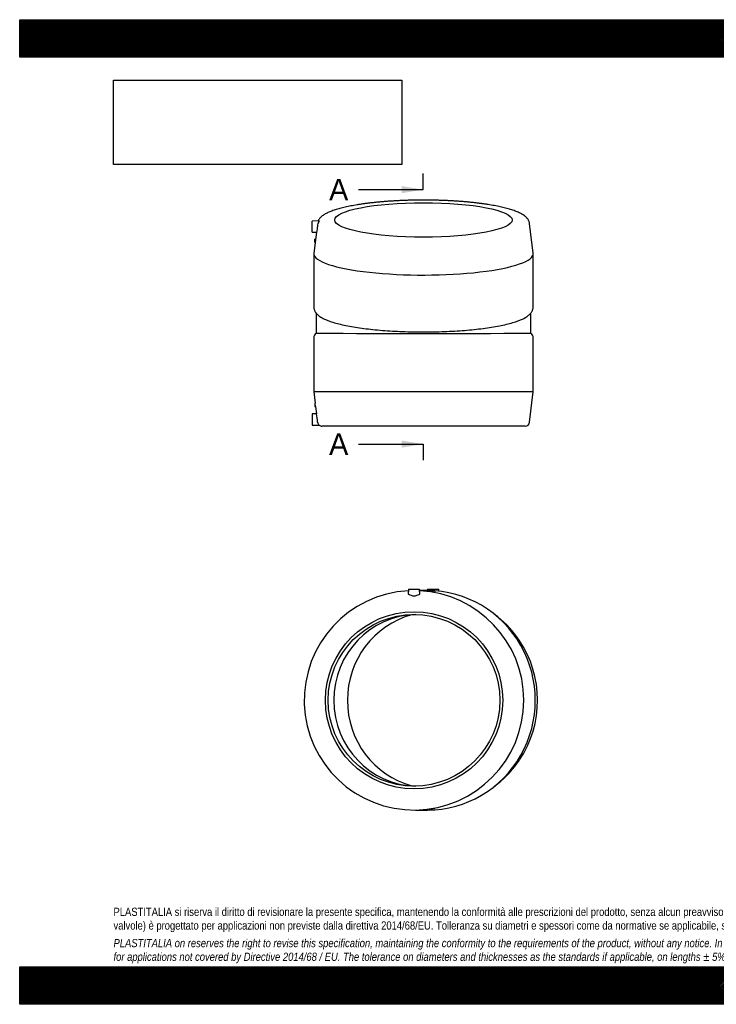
# Model space of a CAD drawing. Header units: millimetres. Extents: x 0 to 2475, y 0 to 1750.
# Tile 1 of 2: x 0 to 1237, y 0 to 1750. Entities that reach past the tile are written whole.
import ezdxf
from ezdxf.enums import TextEntityAlignment as Align
from ezdxf.lldxf.tags import DXFTag

# ---------------------------------------------------------------- set-up
doc = ezdxf.new("R2010")
doc.units = ezdxf.units.MM
doc.header["$LTSCALE"] = 8.333333
doc.layers.add('Default', color=7, linetype='Continuous')
doc.layers.add('GE1125P315C', color=7, linetype='Continuous')
doc.styles.add('SEACAD_Solid_Edge_ANSI', font='seans.ttf')
tags = doc.linetypes.add('CENTER2', pattern=[28.575, 19.05, -3.175, 3.175, -3.175]).pattern_tags.tags
tags[10:11] = [DXFTag(74, 4), DXFTag(75, 0), DXFTag(340, '0'), DXFTag(46, 0.0), DXFTag(50, 0.0), DXFTag(44, 0.0), DXFTag(45, 0.0)]
tags[8:9] = [DXFTag(74, 4), DXFTag(75, 0), DXFTag(340, '0'), DXFTag(46, 0.0), DXFTag(50, 0.0), DXFTag(44, 0.0), DXFTag(45, 0.0)]
tags[6:7] = [DXFTag(74, 4), DXFTag(75, 0), DXFTag(340, '0'), DXFTag(46, 0.0), DXFTag(50, 0.0), DXFTag(44, 0.0), DXFTag(45, 0.0)]
tags[4:5] = [DXFTag(74, 4), DXFTag(75, 0), DXFTag(340, '0'), DXFTag(46, 0.0), DXFTag(50, 0.0), DXFTag(44, 0.0), DXFTag(45, 0.0)]
picture_1 = doc.add_image_def('image1.jpg', size_in_pixel=(4302, 1260))

# ---------------------------------------------------------------- blocks, each defined once
blk = doc.blocks.new('SE1')
at = {"layer": 'GE1125P315C', "color": 7, "linetype": 'Continuous'}
for p, q in [((690.5, 737.8), (690.4, 729.1)), ((690.5, 737.8), (710.5, 737.8)), ((710.7, 729.1), (710.5, 737.8)), ((724.7, 735.3), (710.6, 735.3)), ((724.3, 737.8), (724.2, 735.3)), ((724.3, 737.8), (744.3, 737.8)), ((744.3, 734.3), (744.3, 737.8)), ((849.5, 688.4), (842.9, 693.6)), ((842.9, 387.1), (849.5, 392.3)), ((706, 345.3), (724.7, 345.3))]:
    blk.add_line(p, q, dxfattribs=at)
for radius in [157.5, 152.5]:
    blk.add_circle((700.5, 540.3), radius, dxfattribs=at)
for centre, radius, start, end in [((700.5, 540.3), 195, 92.9537, 0), ((700.5, 540.3), 195, 0, 87.0463), ((728.7, 540.3), 191.3, 326.3453, 33.9955)]:
    blk.add_arc(centre, radius, start, end, dxfattribs=at)
for centre, major_axis, start_param, end_param in [((706, 540.3), (0, 195), 6.112245, 6.259225), ((724.7, 540.3), (0, -195), 0, 3.141593), ((707.4, 540.3), (0, -152.5), 3.164199, 6.260579), ((736.6, 540.3), (0, 157.5), 0.262648, 2.878945), ((735.3, 540.3), (0, 188.4), 5.316578, 5.616842), ((735.3, 540.3), (0, 188.4), 3.807936, 4.114277), ((706, 540.3), (0, 195), 3.12745, 3.305778)]:
    blk.add_ellipse(centre, major_axis=major_axis, ratio=0.980785, start_param=start_param, end_param=end_param, dxfattribs=at)
for points in [[(690.4, 729.1), (690.4, 728.8), (690.8, 728.6), (691.7, 728.5)], [(709.4, 728.5), (710.2, 728.6), (710.7, 728.8), (710.7, 729)]]:
    blk.add_open_spline(points, degree=3, dxfattribs=at)
blk.add_open_spline([(691.7, 728.5), (692.6, 728.3), (693.9, 727.7), (696.1, 726.8), (696.9, 726.5), (698.7, 726), (699.6, 725.8), (701.5, 725.8), (702.4, 726), (704.1, 726.5), (704.9, 726.8), (707.2, 727.7), (708.5, 728.3), (709.4, 728.5)], degree=3, knots=[0, 0, 0, 0, 0.25, 0.25, 0.375, 0.375, 0.5, 0.5, 0.625, 0.625, 0.75, 0.75, 1, 1, 1, 1], dxfattribs=at)
blk = doc.blocks.new('SE2')
at = {"layer": 'GE1125P315C', "color": 7, "linetype": 'Continuous'}
for p, q in [((531.6, 1392.4), (519.8, 1392.2)), ((519.8, 1372.2), (519.8, 1392.2)), ((912.3, 1335.1), (905.7, 1388)), ((519.8, 1372.2), (527.2, 1372.1)), ((527, 1372.1), (522.4, 1335.1)), ((524.3, 1353.7), (524.3, 1359.7)), ((525.5, 1359.7), (524.3, 1359.7)), ((524.3, 1353.7), (524.8, 1353.7)), ((522.3, 1334.2), (522.3, 1240)), ((912.3, 1240), (912.3, 1334.2)), ((526.8, 1228.4), (526.8, 1192.5)), ((907.8, 1192.9), (907.8, 1228.3)), ((522.3, 1184.5), (522.3, 1088.5)), ((912.3, 1088.5), (912.3, 1184.5)), ((912.3, 1088.5), (522.3, 1088.5)), ((522.3, 1088.5), (524.8, 1068.5)), ((905.7, 1034.6), (912.3, 1088.5)), ((524.3, 1068.5), (524.3, 1062.5)), ((524.8, 1068.5), (524.3, 1068.5)), ((524.3, 1062.5), (525.5, 1062.5)), ((525.5, 1062.6), (527.1, 1049.6)), ((527.1, 1049.7), (519.8, 1049.5)), ((519.8, 1049.5), (519.8, 1029.5)), ((519.8, 1029.5), (531.8, 1029.3)), ((897.8, 1027.5), (536.9, 1027.5))]:
    blk.add_line(p, q, dxfattribs=at)
for centre, radius, start, end in [((531.7, 1184.5), 9.36, 121.2845, 180), ((717.3, 182612.9), 181420.4, 269.939837, 270.060163), ((903, 1184.5), 9.36, 0, 58.7155), ((330.1, 1041.6), 196.5, 6.1282, 7.8905), ((335.2, 1015.7), 194.9, 5.5458, 10.029), ((536.9, 1035.2), 7.78, 184.9762, 229.3978), ((897.8, 1035.5), 8, 270, 352.9906), ((536.9, 1035.5), 8, 230.4627, 270)]:
    blk.add_arc(centre, radius, start, end, dxfattribs=at)
blk.add_ellipse((717.3, 1394), major_axis=(-157.5, 0), ratio=0.19509, dxfattribs=at)
for start_param, end_param in [(6.258726, 6.283185), (0, 3.166052)]:
    blk.add_ellipse((717.3, 1334.2), major_axis=(-195, 0), ratio=0.19509, start_param=start_param, end_param=end_param, dxfattribs=at)
for points, knots in [([(717.3, 1429.3), (715.9, 1429.3), (712.5, 1429.3), (706.2, 1429.3), (699, 1429.2), (691.7, 1429), (684.5, 1428.8), (677.3, 1428.5), (670.2, 1428.1), (663.2, 1427.7), (656.3, 1427.3), (649.4, 1426.8), (642.7, 1426.2), (636.1, 1425.6), (629.6, 1425), (623.2, 1424.2), (617, 1423.5), (610.9, 1422.7), (605, 1421.8), (599.3, 1420.9), (593.7, 1419.9), (588.3, 1418.9), (583.2, 1417.9), (578.2, 1416.8), (573.4, 1415.6), (568.8, 1414.4), (564.5, 1413.2), (560.3, 1411.9), (556.4, 1410.6), (552.7, 1409.2), (549.2, 1407.8), (545.9, 1406.3), (542.9, 1404.7), (540.1, 1403), (537.5, 1401.1), (535.3, 1399.3), (533.5, 1397.4), (532, 1395.6), (531, 1393.9), (530.5, 1392.8), (530.3, 1392.4)], [0, 0, 0, 0, 0.0136984, 0.0397263, 0.0657562, 0.0917878, 0.117822, 0.1438601, 0.169903, 0.195952, 0.2220084, 0.2480736, 0.2741492, 0.300237, 0.326339, 0.3524575, 0.3785952, 0.4047552, 0.4309412, 0.4571575, 0.4834094, 0.5097029, 0.5360458, 0.5624472, 0.5889185, 0.6154739, 0.6421309, 0.6689118, 0.6958442, 0.7229629, 0.7503102, 0.7779354, 0.8058873, 0.8341908, 0.862783, 0.8912326, 0.915297, 0.937534, 0.9581623, 0.9712414, 0.9712414, 0.9712414, 0.9712414]), ([(905.6, 1388), (905.6, 1388.4), (905.5, 1389.4), (904.9, 1391.2), (904.2, 1393.1), (903.1, 1394.9), (901.8, 1396.8), (900.1, 1398.5), (898.2, 1400.3), (895.9, 1402.1), (893.3, 1403.8), (890.4, 1405.4), (887.2, 1407), (883.8, 1408.5), (880.1, 1409.9), (876.2, 1411.3), (872.1, 1412.6), (867.8, 1413.9), (863.3, 1415.1), (858.6, 1416.3), (853.7, 1417.4), (848.6, 1418.5), (843.2, 1419.5), (837.7, 1420.5), (832.1, 1421.4), (826.2, 1422.3), (820.2, 1423.1), (814, 1423.9), (807.7, 1424.7), (801.3, 1425.4), (794.7, 1426), (788, 1426.6), (781.2, 1427.1), (774.3, 1427.6), (767.3, 1428), (760.2, 1428.4), (753.1, 1428.7), (745.9, 1428.9), (738.7, 1429.1), (731.4, 1429.2), (724.2, 1429.3), (719.8, 1429.3), (717.3, 1429.3)], [0, 0, 0, 0, 0.010158, 0.028722, 0.047726, 0.067552, 0.088595, 0.111227, 0.135693, 0.161928, 0.189434, 0.217485, 0.245442, 0.273093, 0.300421, 0.327462, 0.354265, 0.380873, 0.407323, 0.433645, 0.459863, 0.485994, 0.512054, 0.538054, 0.564005, 0.589914, 0.615787, 0.641631, 0.667448, 0.693244, 0.71902, 0.744781, 0.770528, 0.796262, 0.821987, 0.847704, 0.873413, 0.899117, 0.924816, 0.950512, 0.976205, 1, 1, 1, 1]), ([(529.2, 1385.4), (529, 1383.7), (528.9, 1381.9), (528.4, 1378.4), (528.2, 1376.8), (527.7, 1374.2), (527.5, 1373.2), (527.3, 1372.3), (527.2, 1372.1), (527.2, 1372.1)], [0, 0, 0, 0, 0.125, 0.125, 0.25, 0.25, 0.375, 0.375, 0.4529227, 0.4529227, 0.4529227, 0.4529227]), ([(531.7, 1392.4), (531.8, 1392.4), (531.9, 1392.4), (531.9, 1392.1), (531.7, 1391.7), (531.2, 1390.9), (530.9, 1390.4), (530, 1388.7), (529.4, 1387.2), (529.2, 1385.4)], [0.4098774, 0.4098774, 0.4098774, 0.4098774, 0.5, 0.5, 0.625, 0.625, 0.75, 0.75, 1, 1, 1, 1]), ([(525.5, 1359.7), (525.5, 1359.7), (525.5, 1359.7), (525.5, 1359.5), (525.5, 1359), (525.4, 1357.7), (525.3, 1356.9), (525.1, 1355.4), (525, 1354.7), (524.9, 1353.9), (524.8, 1353.7), (524.8, 1353.7)], [0.0939474, 0.0939474, 0.0939474, 0.0939474, 0.125, 0.125, 0.25, 0.25, 0.375, 0.375, 0.5, 0.5, 0.5939389, 0.5939389, 0.5939389, 0.5939389]), ([(522.4, 1240), (522.4, 1239.6), (522.4, 1238.6), (522.6, 1236.7), (523.2, 1234.6), (524, 1232.6), (525.1, 1230.6), (526.4, 1228.8), (528, 1226.9), (529.9, 1225.1), (532.2, 1223.3), (534.7, 1221.5), (536.5, 1220.5), (537.5, 1219.9)], [0, 0, 0, 0, 0.041685, 0.12112, 0.200853, 0.282319, 0.367019, 0.456565, 0.552613, 0.656581, 0.768993, 0.888618, 1, 1, 1, 1]), ([(897.3, 1220), (897.8, 1220.3), (899.2, 1221), (901.6, 1222.6), (904.1, 1224.5), (906.2, 1226.4), (907.9, 1228.3), (909.3, 1230.2), (910.4, 1232.1), (911.3, 1234.1), (911.9, 1236.2), (912.3, 1238.2), (912.3, 1239.4), (912.3, 1240)], [0, 0, 0, 0, 0.057155, 0.182581, 0.308501, 0.417308, 0.517876, 0.610629, 0.696997, 0.778588, 0.856891, 0.940109, 1, 1, 1, 1]), ([(537.4, 1219.9), (538.6, 1219.3), (539.9, 1218.6), (543.7, 1216.8), (546.4, 1215.7), (552.3, 1213.6), (555.5, 1212.5), (565.9, 1209.5), (573.8, 1207.6), (587.1, 1205), (591.7, 1204.2), (601.4, 1202.7), (606.3, 1202), (616.7, 1200.6), (622, 1200), (633, 1198.9), (638.7, 1198.3), (656.1, 1196.9), (667.9, 1196.2), (686.2, 1195.5), (692.4, 1195.4), (704.9, 1195.1), (711.2, 1195.1), (729.9, 1195.1), (742.2, 1195.3), (760.6, 1196), (766.8, 1196.3), (778.7, 1197), (784.6, 1197.4), (796, 1198.3), (801.6, 1198.9), (812.6, 1200), (818, 1200.6), (833.7, 1202.7), (843.3, 1204.2), (856.5, 1206.8), (860.6, 1207.7), (868.6, 1209.5), (872.3, 1210.5), (882.7, 1213.6), (888.6, 1215.7), (894.8, 1218.6), (896.1, 1219.3), (897.3, 1220)], [0.1066534, 0.1066534, 0.1066534, 0.1066534, 0.125, 0.125, 0.15625, 0.15625, 0.1875, 0.1875, 0.25, 0.25, 0.28125, 0.28125, 0.3125, 0.3125, 0.34375, 0.34375, 0.375, 0.375, 0.4375, 0.4375, 0.46875, 0.46875, 0.5, 0.5, 0.5625, 0.5625, 0.59375, 0.59375, 0.625, 0.625, 0.65625, 0.65625, 0.6875, 0.6875, 0.75, 0.75, 0.78125, 0.78125, 0.8125, 0.8125, 0.875, 0.875, 0.8936323, 0.8936323, 0.8936323, 0.8936323])]:
    blk.add_open_spline(points, degree=3, knots=knots, dxfattribs=at)
blk = doc.blocks.new('SE4')
at = {"color": 7, "linetype": 'Continuous', "style": 'SEACAD_Solid_Edge_ANSI'}
blk.add_text('A', height=38.3, dxfattribs=at).set_placement((549.6, 1467.1), align=Align.TOP_LEFT)
blk = doc.blocks.new('SE5')
at = {"color": 7, "linetype": 'Continuous', "style": 'SEACAD_Solid_Edge_ANSI'}
blk.add_text('A', height=38.3, dxfattribs=at).set_placement((549.6, 1014.8), align=Align.TOP_LEFT)
blk = doc.blocks.new('SEANNOT_GROUP')
at = {"linetype": 'Continuous'}
blk.add_hatch(color=7, dxfattribs=at).paths.add_polyline_path([(678.4, 1441.6), (716.8, 1447.9), (678.4, 1454.3)])
at = {"color": 7, "linetype": 'Continuous'}
blk.add_lwpolyline([(601.8, 1447.9), (716.8, 1447.9)], dxfattribs=at)
blk = doc.blocks.new('SEANNOT_GROUP1')
at = {"linetype": 'Continuous'}
blk.add_hatch(color=7, dxfattribs=at).paths.add_polyline_path([(678.4, 989.3), (716.8, 995.6), (678.4, 1002)])
at = {"color": 7, "linetype": 'Continuous'}
blk.add_lwpolyline([(601.8, 995.6), (716.8, 995.6)], dxfattribs=at)
blk = doc.blocks.new('SE3')
at = {"layer": 'Default', "color": 7, "linetype": 'CENTER2'}
for p, q in [((716.8, 1447.9), (716.8, 1476.7)), ((716.8, 995.6), (716.8, 966.9))]:
    blk.add_line(p, q, dxfattribs=at)
at = {"layer": 'Default', "color": 7, "linetype": 'CENTER2', "const_width": 0.0001}
blk.add_lwpolyline([(716.8, 1447.9), (716.8, 995.6)], dxfattribs=at)
at = {"layer": 'Default'}
for name in ['SE4', 'SEANNOT_GROUP', 'SE5', 'SEANNOT_GROUP1']:
    blk.add_blockref(name, (0, 0), dxfattribs=at)

msp = doc.modelspace()

# ---------------------------------------------------------------- hatches: boundary and pattern name
at = {"layer": 'Default', "linetype": 'Continuous'}
h = msp.add_hatch(dxfattribs=at)
h.set_pattern_fill('LINE', scale=0.629921, angle=45, style=0)
h.paths.add_polyline_path([(2475, 1683.333), (2475, 1750), (0, 1750), (0, 1683.333)])
for points in [[(2475, 1683.333), (2475, 1750), (0, 1750), (0, 1683.333)], [(2475, 0), (2475, 66.667), (0, 66.667), (0, 0)]]:
    msp.add_hatch(color=7, dxfattribs=at).paths.add_polyline_path(points)
h = msp.add_hatch(dxfattribs=at)
h.set_pattern_fill('LINE', scale=0.629921, angle=45, style=0)
h.paths.add_polyline_path([(2475, 0), (2475, 66.667), (0, 66.667), (0, 0)])

# ---------------------------------------------------------------- linework, layer by layer
at = {"layer": 'Default', "color": 7, "linetype": 'Continuous'}
for p, q in [((0, 1750), (2475, 1750)), ((0, 1683.333), (0, 1750)), ((2475, 1683.333), (0, 1683.333)), ((0, 66.667), (2475, 66.667)), ((0, 0), (0, 66.667)), ((2475, 0), (0, 0))]:
    msp.add_line(p, q, dxfattribs=at)

# ---------------------------------------------------------------- block references
at = {"layer": 'Default'}
for name in ['SE3', 'SE2', 'SE1']:
    msp.add_blockref(name, (0, 0), dxfattribs=at)

# ---------------------------------------------------------------- texts
at = {"layer": 'Default', "insert": (166.667, 171.686), "char_height": 14.583333, "width": 2141.66667, "attachment_point": 1}
msp.add_mtext("{\\fArial Narrow|b0||i0||c0|p34;\\C7;\\H14.58333333;\\W1.;PLASTITALIA si riserva il diritto di revisionare la presente specifica, mantenendo la conformità alle prescrizioni del prodotto, senza alcun preavviso. In caso di assegnazione d'ordine si riserva di compiere una più dettagliata analisi tecnico/qualitativa. Il presente prodotto (ad esclusione delle \\P}{\\fArial Narrow|b0||i0||c0|p34;\\C7;\\H14.58333333;\\W1.;valvole) è progettato per applicazioni non previste dalla direttiva 2014/68/EU. Tolleranza su diametri e spessori come da normative se applicabile, su lunghezze ±5%, su angoli ±2°, se non diversamente specificato.\\P}{\\fArial Narrow|b0||i0||c0|p34;\\C7;\\H4.166666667;\\W1.;   \\P}{\\fArial Narrow|b0||i1||c0|p34;\\C7;\\H14.58333333;\\W1.;PLASTITALIA on reserves the right to revise this specification, maintaining the conformity to the requirements of the product, without any notice. In case of assignation of order on will reserve to make a more detailed analysis technical/qualitative. This product (excluding valves) is designed \\P}{\\fArial Narrow|b0||i1||c0|p34;\\C7;\\H14.58333333;\\W1.;for applications not covered by Directive 2014/68 / EU. The tolerance on diameters and thicknesses as the standards if applicable, on lengths ± 5%, on angles ± 2 °, unless otherwise indicated.\\P}", dxfattribs=at)

# ---------------------------------------------------------------- pictures from other files: only their frames are drawn
image = msp.add_image(picture_1, insert=(166.667, 1492.526), size_in_units=(512.143, 150))
image.dxf.flags = 7

doc.saveas('drawing.dxf')
